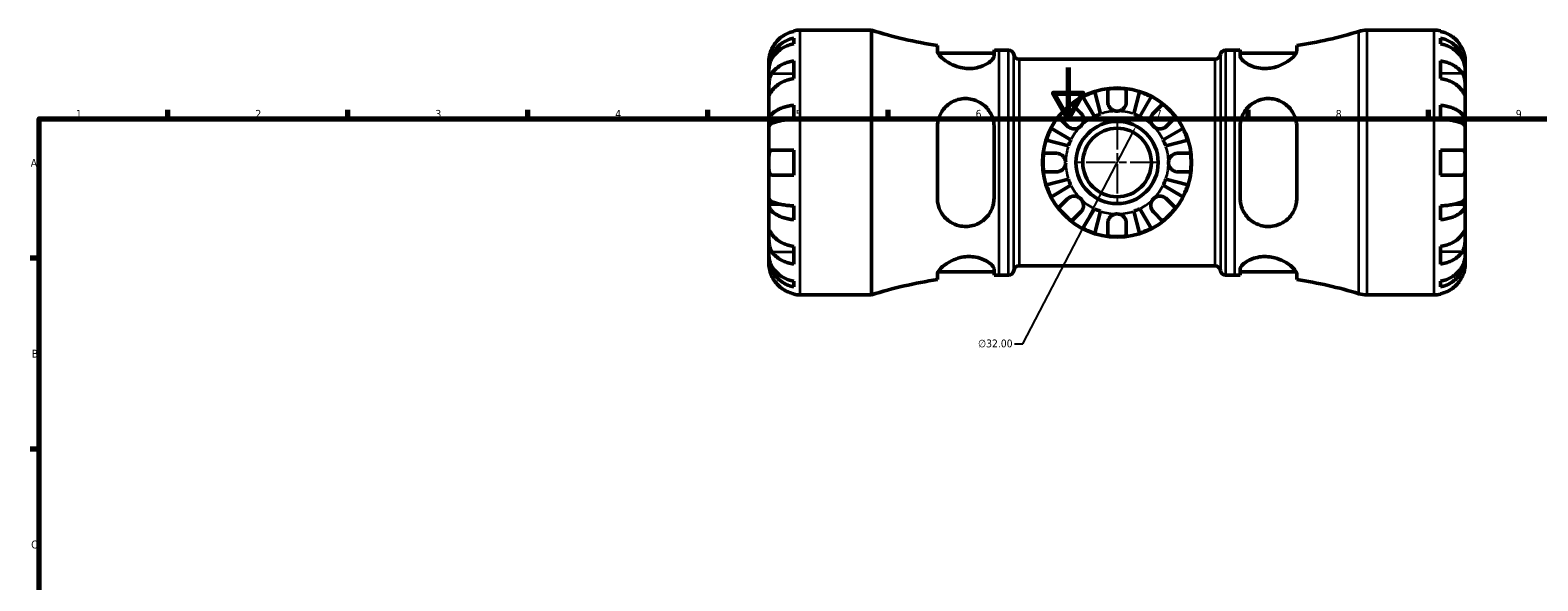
# Model space of a CAD drawing. Header units: millimetres. Extents: x 0 to 919, y 0 to 608.
# Tile 5 of 11: x 17 to 603, y 394 to 608. Entities that reach past the tile are written whole.
import ezdxf

# ---------------------------------------------------------------- set-up
doc = ezdxf.new("R2010")
doc.units = ezdxf.units.MM
doc.linetypes.add('CHAIN', pattern=[0.7087, 0.4724, -0.0591, 0.1181, -0.0591])
for name, color, linetype, lineweight in [('Border (ANSI)', 7, 'Continuous', 70), ('Center Mark (ANSI)', 7, 'Continuous', 25), ('Dimension (ANSI)', 7, 'Continuous', 25), ('Visible (ANSI)', 7, 'Continuous', 50), ('Visible Narrow (ANSI)', 7, 'Continuous', 35)]:
    doc.layers.add(name, color=color, linetype=linetype, lineweight=lineweight)
doc.styles.add('Note Text (ANSI)', font='tahoma.ttf')
doc.dimstyles.new('Default - mm (ANSI)', dxfattribs={"dimtxt": 3.048, "dimasz": 2.5, "dimexe": 3.175, "dimexo": 1.6002, "dimgap": 0.8, "dimtad": 0, "dimtoh": 1, "dimrnd": 1e-08, "dimzin": 4, "dimdsep": 46, "dimtxsty": 'Note Text (ANSI)', "dimcen": 0.09, "dimdle": 10, "dimclrd": 256, "dimclre": 256, "dimclrt": 256, "dimadec": 1, "dimazin": 1, "dimtfac": 1, "dimtofl": 0, "dimtmove": 0, "dimatfit": 3, "dimfxl": 1, "dimtolj": 1, "dimtzin": 4, "dimlwd": -1, "dimlwe": -1, "dimarcsym": 0})

# ---------------------------------------------------------------- blocks, each defined once
blk = doc.blocks.new('Borders Default Border')
at = {"layer": 'Border (ANSI)'}
for p, q in [((70.08, 574), (70.08, 577.45)), ((140.17, 574), (140.17, 577.45)), ((210.25, 574), (210.25, 577.45)), ((280.33, 574), (280.33, 577.45)), ((350.42, 574), (350.42, 577.45)), ((490.58, 574), (490.58, 577.45)), ((560.67, 574), (560.67, 577.45)), ((20, 519.75), (16.55, 519.75)), ((20, 445.5), (16.55, 445.5))]:
    blk.add_line(p, q, dxfattribs=at)
at = {"layer": 'Border (ANSI)', "flags": 128}
for points in [[(420.5, 594), (420.5, 574), (414.73, 584), (426.27, 584), (420.5, 574)], [(20, 20), (20, 574), (821, 574), (821, 20), (20, 20)]]:
    blk.add_lwpolyline(points, dxfattribs=at)
at = {"layer": 'Border (ANSI)', "char_height": 3.05, "attachment_point": 7, "style": 'Note Text (ANSI)'}
for s, insert in [('1', (34.35, 574.4)), ('2', (104.2, 574.4)), ('3', (174.26, 574.34)), ('4', (244.23, 574.4)), ('5', (314.48, 574.34)), ('6', (384.49, 574.34)), ('7', (454.6, 574.4)), ('8', (524.63, 574.33)), ('9', (594.7, 574.34)), ('A', (16.78, 555.35)), ('B', (17.15, 481.1)), ('C', (16.95, 406.8))]:
    blk.add_mtext(s, dxfattribs=dict(at, insert=insert))
blk = doc.blocks.new('*D11')
at = {"layer": 'Defpoints', "color": 0, "transparency": 16777216}
for p in [(446.92, 571.18), (432.15, 542.79)]:
    blk.add_point(p, dxfattribs=at)
at = {"layer": 'Dimension (ANSI)', "transparency": 16777216}
for p, q in [((402.86, 486.49), (445.77, 568.96)), ((399.63, 486.49), (402.86, 486.49))]:
    blk.add_line(p, q, dxfattribs=at)
blk.add_solid([(445.4, 569.15), (446.13, 568.77), (446.92, 571.18)], dxfattribs=at)
at = {"layer": 'Dimension (ANSI)', "transparency": 16777216, "insert": (385.44, 488.13), "char_height": 3.048, "attachment_point": 1, "style": 'Note Text (ANSI)'}
blk.add_mtext('\\A1;∅32.00', dxfattribs=at)

msp = doc.modelspace()

# ---------------------------------------------------------------- linework, layer by layer
at = {"layer": 'Center Mark (ANSI)', "linetype": 'CHAIN', "ltscale": 24.192183}
for p, q in [((439.534, 573.493), (439.534, 540.476)), ((456.042, 556.985), (423.026, 556.985))]:
    msp.add_line(p, q, dxfattribs=at)
at = {"layer": 'Visible (ANSI)'}
for p, q in [((313.734, 608.01), (313.734, 608.24)), ((313.734, 603.143), (313.734, 605.379)), ((316.159, 608.485), (343.934, 608.485)), ((343.934, 505.485), (343.934, 608.485)), ((536.709, 608.485), (562.909, 608.485)), ((565.334, 608.24), (565.334, 608.01)), ((565.334, 605.379), (565.334, 603.143)), ((369.597, 602.536), (369.597, 600.376)), ((369.858, 599.5), (391.647, 599.5)), ((391.647, 598.521), (391.647, 600.772)), ((393.664, 600.76), (397.304, 600.76)), ((481.764, 600.76), (485.404, 600.76)), ((487.422, 600.772), (487.422, 598.521)), ((487.422, 599.5), (509.211, 599.5)), ((509.472, 600.376), (509.472, 602.536)), ((304.034, 593.826), (304.034, 596.36)), ((304.034, 593.826), (304.085, 593.826)), ((304.034, 592.861), (304.034, 593.826)), ((304.034, 584.827), (304.034, 592.861)), ((313.734, 589.635), (313.734, 596.494)), ((401.392, 597.155), (477.676, 597.155)), ((565.334, 596.494), (565.334, 589.635)), ((575.034, 593.826), (574.983, 593.826)), ((575.034, 593.826), (575.034, 596.36)), ((575.034, 592.861), (575.034, 593.826)), ((575.034, 584.827), (575.034, 592.861)), ((304.034, 573.209), (304.034, 584.827)), ((430.732, 574.943), (426.247, 582.557)), ((430.847, 584.462), (433.06, 575.908)), ((435.934, 580.585), (435.934, 585.577)), ((443.134, 585.577), (443.134, 580.585)), ((446.008, 575.908), (448.221, 584.462)), ((452.821, 582.557), (448.337, 574.943)), ((575.034, 573.209), (575.034, 584.827)), ((313.734, 573.869), (313.734, 579.266)), ((421.862, 579.748), (425.392, 576.218)), ((453.676, 576.218), (457.206, 579.748)), ((565.334, 579.266), (565.334, 573.869)), ((304.034, 573.209), (308.326, 573.209)), ((304.034, 570.881), (304.034, 573.209)), ((304.034, 556.985), (304.034, 570.881)), ((369.597, 570.845), (369.597, 543.125)), ((391.647, 543.125), (391.647, 570.845)), ((413.962, 570.272), (421.575, 565.787)), ((420.301, 571.127), (416.771, 574.657)), ((457.493, 565.787), (465.106, 570.272)), ((462.298, 574.657), (458.767, 571.127)), ((487.422, 570.845), (487.422, 543.125)), ((509.472, 543.125), (509.472, 570.845)), ((575.034, 573.209), (570.742, 573.209)), ((575.034, 570.881), (575.034, 573.209)), ((575.034, 556.985), (575.034, 570.881)), ((420.611, 563.459), (412.056, 565.671)), ((467.012, 565.671), (458.457, 563.459)), ((305.166, 561.835), (313.734, 561.835)), ((313.734, 552.135), (313.734, 561.835)), ((410.942, 560.585), (415.934, 560.585)), ((463.134, 560.585), (468.127, 560.585)), ((565.334, 561.835), (565.334, 552.135)), ((565.334, 561.835), (573.902, 561.835)), ((304.034, 543.088), (304.034, 556.985)), ((313.734, 552.135), (305.166, 552.135)), ((415.934, 553.385), (410.942, 553.385)), ((468.127, 553.385), (463.134, 553.385)), ((573.902, 552.135), (565.334, 552.135)), ((575.034, 543.088), (575.034, 556.985)), ((412.056, 548.298), (420.611, 550.51)), ((421.575, 548.182), (413.962, 543.697)), ((465.106, 543.697), (457.493, 548.182)), ((458.457, 550.51), (467.012, 548.298)), ((304.034, 540.76), (304.034, 543.088)), ((304.034, 529.142), (304.034, 540.76)), ((304.034, 540.76), (308.326, 540.76)), ((313.734, 534.704), (313.734, 540.1)), ((416.771, 539.312), (420.301, 542.842)), ((458.767, 542.842), (462.298, 539.312)), ((565.334, 540.1), (565.334, 534.704)), ((575.034, 540.76), (570.742, 540.76)), ((575.034, 540.76), (575.034, 543.088)), ((575.034, 529.142), (575.034, 540.76)), ((425.392, 537.751), (421.862, 534.221)), ((426.247, 531.412), (430.732, 539.026)), ((433.06, 538.061), (430.847, 529.507)), ((448.221, 529.507), (446.008, 538.061)), ((448.337, 539.026), (452.821, 531.412)), ((457.206, 534.221), (453.676, 537.751)), ((304.034, 521.108), (304.034, 529.142)), ((435.934, 528.392), (435.934, 533.385)), ((443.134, 533.385), (443.134, 528.392)), ((575.034, 521.108), (575.034, 529.142)), ((313.734, 517.475), (313.734, 524.334)), ((565.334, 524.334), (565.334, 517.475)), ((304.034, 520.143), (304.034, 521.108)), ((304.034, 520.143), (304.085, 520.143)), ((304.034, 517.61), (304.034, 520.143)), ((401.392, 516.815), (477.676, 516.815)), ((575.034, 520.143), (574.983, 520.143)), ((575.034, 520.143), (575.034, 521.108)), ((575.034, 517.61), (575.034, 520.143)), ((313.734, 508.59), (313.734, 510.826)), ((369.597, 513.593), (369.597, 511.433)), ((369.858, 514.47), (391.647, 514.47)), ((391.647, 513.197), (391.647, 515.449)), ((393.664, 513.21), (397.304, 513.21)), ((481.764, 513.21), (485.404, 513.21)), ((487.422, 515.449), (487.422, 513.197)), ((487.422, 514.47), (509.211, 514.47)), ((509.472, 511.433), (509.472, 513.593)), ((565.334, 510.826), (565.334, 508.59)), ((313.734, 505.73), (313.734, 505.959)), ((316.159, 505.485), (343.934, 505.485)), ((536.709, 505.485), (562.909, 505.485)), ((565.334, 505.959), (565.334, 505.73))]:
    msp.add_line(p, q, dxfattribs=at)
for radius in [29, 16, 13.333]:
    msp.add_circle((439.534, 556.985), radius, dxfattribs=at)
for centre, radius, start, end in [((316.159, 596.36), 12.125, 90, 101.536959), ((393.664, 764.691), 163.932, 252.34062, 261.557663), ((485.404, 764.691), 163.932, 278.442337, 287.125404), ((536.709, 598.185), 10.3, 90, 107.125404), ((562.909, 596.36), 12.125, 78.463041, 90), ((393.664, 764.691), 163.932, 269.294847, 270), ((397.304, 598.7), 2.06, 7.180756, 90), ((401.392, 599.215), 2.06, 187.180756, 270), ((477.676, 599.215), 2.06, 270, 352.819244), ((481.764, 598.7), 2.06, 90, 172.819244), ((485.404, 764.691), 163.932, 270, 270.705153), ((439.534, 556.985), 28.818, 107.543739, 117.456261), ((439.534, 556.985), 28.818, 82.823794, 97.176206), ((439.534, 556.985), 28.818, 62.543739, 72.456261), ((439.534, 556.985), 28.818, 127.823794, 142.176206), ((439.534, 556.985), 20, 108.887974, 116.112026), ((439.534, 556.985), 20, 63.887974, 71.112026), ((439.534, 556.985), 28.818, 37.823794, 52.176206), ((439.534, 556.985), 28.818, 152.543739, 162.456261), ((439.534, 556.985), 28.818, 17.543739, 27.456261), ((439.534, 556.985), 20, 153.887974, 161.112026), ((439.534, 556.985), 20, 18.887974, 26.112026), ((439.534, 556.985), 28.818, 172.823794, 187.176206), ((439.534, 556.985), 28.818, 352.823794, 7.176206), ((439.534, 556.985), 28.818, 197.543739, 207.456261), ((439.534, 556.985), 20, 198.887974, 206.112026), ((439.534, 556.985), 20, 333.887974, 341.112026), ((439.534, 556.985), 28.818, 332.543739, 342.456261), ((439.534, 556.985), 28.818, 217.823794, 232.176206), ((439.534, 556.985), 20, 243.887974, 251.112026), ((439.534, 556.985), 20, 288.887974, 296.112026), ((439.534, 556.985), 28.818, 307.823794, 322.176206), ((439.534, 556.985), 28.818, 242.543739, 252.456261), ((439.534, 556.985), 28.818, 262.823794, 277.176206), ((439.534, 556.985), 28.818, 287.543739, 297.456261), ((401.392, 514.755), 2.06, 90, 172.819244), ((477.676, 514.755), 2.06, 7.180756, 90), ((393.664, 349.278), 163.932, 98.442337, 107.65938), ((393.664, 349.278), 163.932, 90, 90.705153), ((397.304, 515.27), 2.06, 270, 352.819244), ((481.764, 515.27), 2.06, 187.180756, 270), ((485.404, 349.278), 163.932, 89.294847, 90), ((485.404, 349.278), 163.932, 72.874596, 81.557663), ((316.159, 517.61), 12.125, 258.463041, 270), ((536.709, 515.785), 10.3, 252.874596, 270), ((562.909, 517.61), 12.125, 270, 281.536959)]:
    msp.add_arc(centre, radius, start, end, dxfattribs=at)
for points, knots in [([(304.034, 593.826), (304.034, 594.555), (304.108, 595.352), (304.428, 596.912), (304.673, 597.676), (305.247, 599.021), (305.629, 599.728), (306.536, 601.046), (307.063, 601.659), (308.122, 602.686), (308.751, 603.196), (310.108, 604.075), (310.834, 604.445), (312.198, 604.993), (312.957, 605.225), (313.734, 605.379)], [5.4054322, 5.4054322, 5.4054322, 5.4054322, 5.6314379, 5.6314379, 5.8574437, 5.8574437, 6.0826169, 6.0826169, 6.3077901, 6.3077901, 6.5323479, 6.5323479, 6.7569058, 6.7569058, 6.9752088, 6.9752088, 6.9752088, 6.9752088]), ([(313.734, 608.01), (312.958, 607.85), (312.199, 607.611), (310.836, 607.045), (310.11, 606.663), (308.753, 605.754), (308.124, 605.227), (307.065, 604.165), (306.538, 603.532), (305.731, 602.319), (305.42, 601.759), (305.166, 601.21)], [0.2300371, 0.2300371, 0.2300371, 0.2300371, 0.4481544, 0.4481544, 0.6727436, 0.6727436, 0.8973328, 0.8973328, 1.1227327, 1.1227327, 1.2981486, 1.2981486, 1.2981486, 1.2981486]), ([(573.902, 601.21), (573.648, 601.759), (573.338, 602.319), (572.53, 603.532), (572.003, 604.165), (570.944, 605.227), (570.315, 605.754), (568.959, 606.663), (568.232, 607.045), (566.869, 607.611), (566.111, 607.85), (565.334, 608.01)], [5.9143146, 5.9143146, 5.9143146, 5.9143146, 6.0897305, 6.0897305, 6.3151304, 6.3151304, 6.5397196, 6.5397196, 6.7643088, 6.7643088, 6.9824261, 6.9824261, 6.9824261, 6.9824261]), ([(565.334, 605.379), (566.111, 605.225), (566.871, 604.993), (568.234, 604.445), (568.961, 604.075), (570.317, 603.196), (570.947, 602.686), (572.005, 601.659), (572.532, 601.046), (573.44, 599.728), (573.821, 599.021), (574.395, 597.676), (574.641, 596.912), (574.96, 595.352), (575.034, 594.555), (575.034, 593.826)], [0.2300349, 0.2300349, 0.2300349, 0.2300349, 0.4483378, 0.4483378, 0.6728957, 0.6728957, 0.8974535, 0.8974535, 1.1226267, 1.1226267, 1.3478, 1.3478, 1.5738057, 1.5738057, 1.7998115, 1.7998115, 1.7998115, 1.7998115]), ([(305.166, 601.21), (305.096, 601.057), (305.028, 600.904), (304.847, 600.471), (304.742, 600.191), (304.541, 599.598), (304.45, 599.288), (304.257, 598.528), (304.179, 598.104), (304.071, 597.309), (304.05, 596.969), (304.032, 596.486), (304.034, 596.36), (304.034, 596.36)], [-0.77507703, -0.77507703, -0.77507703, -0.77507703, -0.72560399, -0.72560399, -0.63594265, -0.63594265, -0.53365641, -0.53365641, -0.3753162, -0.3753162, -0.19216783, -0.19216783, 0, 0, 0, 0]), ([(313.734, 603.143), (312.957, 603.006), (312.198, 602.8), (310.834, 602.312), (310.108, 601.983), (308.751, 601.201), (308.122, 600.747), (307.063, 599.833), (306.536, 599.288), (305.629, 598.114), (305.247, 597.485), (304.673, 596.288), (304.428, 595.608), (304.108, 594.22), (304.034, 593.511), (304.034, 592.861)], [0.2300349, 0.2300349, 0.2300349, 0.2300349, 0.4483378, 0.4483378, 0.6728957, 0.6728957, 0.8974535, 0.8974535, 1.1226267, 1.1226267, 1.3478, 1.3478, 1.5738057, 1.5738057, 1.7998115, 1.7998115, 1.7998115, 1.7998115]), ([(391.647, 598.521), (391.647, 598.249), (391.557, 597.955), (391.057, 597.066), (390.437, 596.431), (388.715, 595.229), (387.614, 594.658), (385.417, 593.946), (384.435, 593.731), (382.546, 593.545), (381.681, 593.538), (379.862, 593.69), (378.935, 593.861), (376.813, 594.443), (375.676, 594.912), (373.311, 596.148), (372.175, 596.962), (370.557, 598.442), (370.016, 599.119), (369.653, 599.944), (369.597, 600.171), (369.597, 600.376)], [-3.9050452, -3.9050452, -3.9050452, -3.9050452, -3.6480539, -3.6480539, -3.1670413, -3.1670413, -2.6920205, -2.6920205, -2.3654537, -2.3654537, -2.1017079, -2.1017079, -1.8159471, -1.8159471, -1.4216838, -1.4216838, -0.8926907, -0.8926907, -0.4158383, -0.4158383, -0.2127818, -0.2127818, -0.2127818, -0.2127818]), ([(509.472, 600.376), (509.472, 600.135), (509.394, 599.863), (508.933, 598.946), (508.314, 598.222), (506.547, 596.704), (505.363, 595.901), (502.951, 594.725), (501.819, 594.294), (499.73, 593.782), (498.828, 593.641), (497.035, 593.534), (496.169, 593.563), (494.249, 593.8), (493.243, 594.053), (491.064, 594.838), (490.001, 595.435), (488.37, 596.672), (487.81, 597.315), (487.469, 598.112), (487.422, 598.323), (487.422, 598.521)], [-3.9492892, -3.9492892, -3.9492892, -3.9492892, -3.7100356, -3.7100356, -3.2105188, -3.2105188, -2.6833038, -2.6833038, -2.2993345, -2.2993345, -2.0229082, -2.0229082, -1.7572706, -1.7572706, -1.4152089, -1.4152089, -0.9333064, -0.9333064, -0.440465, -0.440465, -0.2520261, -0.2520261, -0.2520261, -0.2520261]), ([(575.034, 592.861), (575.034, 593.511), (574.96, 594.22), (574.641, 595.608), (574.395, 596.288), (573.821, 597.485), (573.44, 598.114), (572.532, 599.288), (572.005, 599.833), (570.947, 600.747), (570.317, 601.201), (568.961, 601.983), (568.234, 602.312), (566.871, 602.8), (566.111, 603.006), (565.334, 603.143)], [5.4054322, 5.4054322, 5.4054322, 5.4054322, 5.6314379, 5.6314379, 5.8574437, 5.8574437, 6.0826169, 6.0826169, 6.3077901, 6.3077901, 6.5323479, 6.5323479, 6.7569058, 6.7569058, 6.9752088, 6.9752088, 6.9752088, 6.9752088]), ([(575.034, 596.36), (575.034, 596.36), (575.035, 596.418), (575.03, 596.661), (575.025, 596.856), (574.98, 597.445), (574.931, 597.873), (574.767, 598.71), (574.679, 599.074), (574.484, 599.734), (574.388, 600.019), (574.17, 600.6), (574.048, 600.892), (573.911, 601.191), (573.907, 601.2), (573.902, 601.21)], [-3.37535926, -3.37535926, -3.37535926, -3.37535926, -3.24472064, -3.24472064, -3.10081281, -3.10081281, -2.91318515, -2.91318515, -2.78540812, -2.78540812, -2.69094331, -2.69094331, -2.59427293, -2.59427293, -2.59108226, -2.59108226, -2.59108226, -2.59108226]), ([(305.166, 591.686), (305.42, 592.075), (305.731, 592.47), (306.538, 593.328), (307.065, 593.776), (308.124, 594.527), (308.753, 594.899), (310.11, 595.542), (310.836, 595.812), (312.199, 596.212), (312.958, 596.382), (313.734, 596.494)], [5.9143146, 5.9143146, 5.9143146, 5.9143146, 6.0897305, 6.0897305, 6.3151304, 6.3151304, 6.5397196, 6.5397196, 6.7643088, 6.7643088, 6.9824261, 6.9824261, 6.9824261, 6.9824261]), ([(565.334, 596.494), (566.111, 596.382), (566.869, 596.212), (568.232, 595.812), (568.959, 595.542), (570.315, 594.899), (570.944, 594.527), (572.003, 593.776), (572.53, 593.328), (573.338, 592.47), (573.648, 592.075), (573.902, 591.686)], [0.2300371, 0.2300371, 0.2300371, 0.2300371, 0.4481544, 0.4481544, 0.6727436, 0.6727436, 0.8973328, 0.8973328, 1.1227327, 1.1227327, 1.2981486, 1.2981486, 1.2981486, 1.2981486]), ([(304.034, 584.827), (304.034, 585.095), (304.034, 585.394), (304.036, 586.062), (304.039, 586.432), (304.064, 587.325), (304.091, 587.852), (304.202, 588.881), (304.283, 589.374), (304.48, 590.165), (304.578, 590.472), (304.801, 591.033), (304.924, 591.287), (305.095, 591.575), (305.13, 591.631), (305.166, 591.686)], [0, 0, 0, 0, 0.11375655, 0.11375655, 0.23538098, 0.23538098, 0.39430899, 0.39430899, 0.54630686, 0.54630686, 0.65204055, 0.65204055, 0.75381821, 0.75381821, 0.77933795, 0.77933795, 0.77933795, 0.77933795]), ([(313.734, 589.635), (312.958, 589.523), (312.199, 589.353), (310.836, 588.953), (310.11, 588.683), (308.753, 588.04), (308.124, 587.668), (307.065, 586.917), (306.538, 586.469), (305.731, 585.611), (305.42, 585.216), (305.166, 584.827)], [0.2300371, 0.2300371, 0.2300371, 0.2300371, 0.4481544, 0.4481544, 0.6727436, 0.6727436, 0.8973328, 0.8973328, 1.1227327, 1.1227327, 1.2981486, 1.2981486, 1.2981486, 1.2981486]), ([(573.902, 584.827), (573.648, 585.216), (573.338, 585.611), (572.53, 586.469), (572.003, 586.917), (570.944, 587.668), (570.315, 588.04), (568.959, 588.683), (568.232, 588.953), (566.869, 589.353), (566.111, 589.523), (565.334, 589.635)], [5.9143146, 5.9143146, 5.9143146, 5.9143146, 6.0897305, 6.0897305, 6.3151304, 6.3151304, 6.5397196, 6.5397196, 6.7643088, 6.7643088, 6.9824261, 6.9824261, 6.9824261, 6.9824261]), ([(573.902, 591.686), (573.956, 591.604), (574.008, 591.518), (574.19, 591.196), (574.309, 590.94), (574.527, 590.364), (574.622, 590.045), (574.813, 589.225), (574.889, 588.716), (574.997, 587.588), (575.018, 586.981), (575.036, 585.82), (575.034, 585.281), (575.034, 584.827)], [-0.78090098, -0.78090098, -0.78090098, -0.78090098, -0.74249641, -0.74249641, -0.64168011, -0.64168011, -0.53308797, -0.53308797, -0.37727943, -0.37727943, -0.19250343, -0.19250343, 0, 0, 0, 0]), ([(305.166, 584.827), (305.112, 584.745), (305.06, 584.665), (304.878, 584.386), (304.759, 584.204), (304.541, 583.875), (304.446, 583.734), (304.255, 583.477), (304.179, 583.401), (304.071, 583.414), (304.05, 583.537), (304.032, 584.014), (304.034, 584.373), (304.034, 584.827)], [-0.78090098, -0.78090098, -0.78090098, -0.78090098, -0.74249641, -0.74249641, -0.64168011, -0.64168011, -0.53308797, -0.53308797, -0.37727943, -0.37727943, -0.19250343, -0.19250343, 0, 0, 0, 0]), ([(369.597, 570.845), (369.597, 571.589), (369.672, 572.325), (370.133, 574.59), (370.77, 576.023), (372.571, 578.539), (373.76, 579.623), (376.175, 581.001), (377.305, 581.431), (379.393, 581.837), (380.298, 581.903), (382.1, 581.806), (382.972, 581.652), (384.909, 581.066), (385.923, 580.574), (388.094, 579.093), (389.144, 577.994), (390.745, 575.465), (391.289, 574.025), (391.604, 571.959), (391.647, 571.403), (391.647, 570.845)], [-3.9592397, -3.9592397, -3.9592397, -3.9592397, -3.7228508, -3.7228508, -3.2122609, -3.2122609, -2.6859987, -2.6859987, -2.3039434, -2.3039434, -2.0269766, -2.0269766, -1.759077, -1.759077, -1.4123473, -1.4123473, -0.9308389, -0.9308389, -0.4396137, -0.4396137, -0.2621437, -0.2621437, -0.2621437, -0.2621437]), ([(487.422, 570.845), (487.422, 570.857), (487.422, 570.87), (487.424, 571.685), (487.515, 572.478), (488.013, 574.708), (488.632, 576.081), (490.348, 578.465), (491.439, 579.489), (493.623, 580.813), (494.603, 581.234), (496.488, 581.729), (497.348, 581.849), (499.154, 581.887), (500.073, 581.787), (502.176, 581.295), (503.304, 580.813), (505.67, 579.327), (506.814, 578.195), (508.461, 575.673), (509.018, 574.309), (509.409, 572.192), (509.472, 571.522), (509.472, 570.845)], [-3.8946979, -3.8946979, -3.8946979, -3.8946979, -3.890695, -3.890695, -3.6372216, -3.6372216, -3.1564722, -3.1564722, -2.6849789, -2.6849789, -2.3581559, -2.3581559, -2.0956945, -2.0956945, -1.8127467, -1.8127467, -1.4233521, -1.4233521, -0.8959565, -0.8959565, -0.4168464, -0.4168464, -0.2023316, -0.2023316, -0.2023316, -0.2023316]), ([(575.034, 584.827), (575.034, 584.559), (575.034, 584.323), (575.032, 583.912), (575.029, 583.744), (575.004, 583.467), (574.977, 583.395), (574.866, 583.42), (574.785, 583.511), (574.588, 583.784), (574.491, 583.929), (574.268, 584.267), (574.144, 584.457), (573.973, 584.719), (573.938, 584.772), (573.902, 584.827)], [0, 0, 0, 0, 0.11375655, 0.11375655, 0.23538098, 0.23538098, 0.39430899, 0.39430899, 0.54630686, 0.54630686, 0.65204055, 0.65204055, 0.75381821, 0.75381821, 0.77933795, 0.77933795, 0.77933795, 0.77933795]), ([(304.034, 573.209), (304.034, 573.591), (304.108, 574.009), (304.428, 574.827), (304.673, 575.227), (305.247, 575.933), (305.629, 576.303), (306.536, 576.994), (307.063, 577.315), (308.122, 577.854), (308.751, 578.121), (310.108, 578.582), (310.834, 578.776), (312.198, 579.063), (312.957, 579.185), (313.734, 579.266)], [5.4054322, 5.4054322, 5.4054322, 5.4054322, 5.6314379, 5.6314379, 5.8574437, 5.8574437, 6.0826169, 6.0826169, 6.3077901, 6.3077901, 6.5323479, 6.5323479, 6.7569058, 6.7569058, 6.9752088, 6.9752088, 6.9752088, 6.9752088]), ([(425.392, 576.218), (425.481, 576.129), (425.565, 576.035), (425.79, 575.757), (425.919, 575.563), (426.145, 575.136), (426.238, 574.904), (426.404, 574.324), (426.452, 573.972), (426.439, 573.165), (426.347, 572.72), (425.995, 571.863), (425.729, 571.463), (425.392, 571.127)], [-0.58004807, -0.58004807, -0.58004807, -0.58004807, -0.5384523, -0.5384523, -0.46383793, -0.46383793, -0.3862639, -0.3862639, -0.27840269, -0.27840269, -0.14277912, -0.14277912, 0, 0, 0, 0]), ([(439.534, 576.985), (439.252, 576.985), (438.971, 577.018), (438.406, 577.153), (438.125, 577.258), (437.458, 577.608), (437.101, 577.893), (436.584, 578.493), (436.402, 578.779), (436.125, 579.382), (436.032, 579.693), (435.949, 580.201), (435.934, 580.394), (435.934, 580.585)], [0, 0, 0, 0, 0.0846147, 0.0846147, 0.17434238, 0.17434238, 0.3108876, 0.3108876, 0.41427185, 0.41427185, 0.5166571, 0.5166571, 0.58005471, 0.58005471, 0.58005471, 0.58005471]), ([(443.134, 580.585), (443.134, 580.316), (443.104, 580.043), (442.97, 579.464), (442.858, 579.164), (442.538, 578.569), (442.326, 578.284), (441.743, 577.704), (441.352, 577.442), (440.482, 577.079), (440.01, 576.985), (439.534, 576.985)], [-0.58010577, -0.58010577, -0.58010577, -0.58010577, -0.49097122, -0.49097122, -0.39110552, -0.39110552, -0.28318426, -0.28318426, -0.14288781, -0.14288781, 0, 0, 0, 0]), ([(453.676, 571.127), (453.493, 571.31), (453.33, 571.512), (453.041, 571.964), (452.919, 572.213), (452.697, 572.842), (452.629, 573.227), (452.616, 573.981), (452.666, 574.342), (452.838, 574.927), (452.933, 575.156), (453.16, 575.581), (453.291, 575.775), (453.513, 576.046), (453.593, 576.134), (453.676, 576.218)], [0, 0, 0, 0, 0.07774953, 0.07774953, 0.16081914, 0.16081914, 0.27783798, 0.27783798, 0.3882896, 0.3882896, 0.46542959, 0.46542959, 0.54035429, 0.54035429, 0.57953204, 0.57953204, 0.57953204, 0.57953204]), ([(565.334, 579.266), (566.111, 579.185), (566.871, 579.063), (568.234, 578.776), (568.961, 578.582), (570.317, 578.121), (570.947, 577.854), (572.005, 577.315), (572.532, 576.994), (573.44, 576.303), (573.821, 575.933), (574.395, 575.227), (574.641, 574.827), (574.96, 574.009), (575.034, 573.591), (575.034, 573.209)], [0.2300349, 0.2300349, 0.2300349, 0.2300349, 0.4483378, 0.4483378, 0.6728957, 0.6728957, 0.8974535, 0.8974535, 1.1226267, 1.1226267, 1.3478, 1.3478, 1.5738057, 1.5738057, 1.7998115, 1.7998115, 1.7998115, 1.7998115]), ([(313.734, 573.869), (312.957, 573.829), (312.198, 573.769), (310.834, 573.627), (310.108, 573.532), (308.751, 573.304), (308.122, 573.172), (307.063, 572.907), (306.536, 572.748), (305.629, 572.407), (305.247, 572.225), (304.673, 571.877), (304.428, 571.679), (304.108, 571.276), (304.034, 571.07), (304.034, 570.881)], [0.2300349, 0.2300349, 0.2300349, 0.2300349, 0.4483378, 0.4483378, 0.6728957, 0.6728957, 0.8974535, 0.8974535, 1.1226267, 1.1226267, 1.3478, 1.3478, 1.5738057, 1.5738057, 1.7998115, 1.7998115, 1.7998115, 1.7998115]), ([(425.392, 571.127), (425.209, 570.943), (425.006, 570.78), (424.555, 570.491), (424.305, 570.37), (423.677, 570.148), (423.292, 570.079), (422.538, 570.067), (422.177, 570.117), (421.592, 570.289), (421.362, 570.383), (420.938, 570.611), (420.743, 570.741), (420.472, 570.963), (420.384, 571.043), (420.301, 571.127)], [0, 0, 0, 0, 0.07774953, 0.07774953, 0.16081914, 0.16081914, 0.27783798, 0.27783798, 0.3882896, 0.3882896, 0.46542959, 0.46542959, 0.54035429, 0.54035429, 0.57953204, 0.57953204, 0.57953204, 0.57953204]), ([(458.767, 571.127), (458.679, 571.038), (458.585, 570.953), (458.307, 570.729), (458.112, 570.599), (457.685, 570.374), (457.454, 570.28), (456.874, 570.114), (456.521, 570.067), (455.715, 570.08), (455.269, 570.171), (454.412, 570.524), (454.013, 570.79), (453.676, 571.127)], [-0.58004807, -0.58004807, -0.58004807, -0.58004807, -0.5384523, -0.5384523, -0.46383793, -0.46383793, -0.3862639, -0.3862639, -0.27840269, -0.27840269, -0.14277912, -0.14277912, 0, 0, 0, 0]), ([(575.034, 570.881), (575.034, 571.07), (574.96, 571.276), (574.641, 571.679), (574.395, 571.877), (573.821, 572.225), (573.44, 572.407), (572.532, 572.748), (572.005, 572.907), (570.947, 573.172), (570.317, 573.304), (568.961, 573.532), (568.234, 573.627), (566.871, 573.769), (566.111, 573.829), (565.334, 573.869)], [5.4054322, 5.4054322, 5.4054322, 5.4054322, 5.6314379, 5.6314379, 5.8574437, 5.8574437, 6.0826169, 6.0826169, 6.3077901, 6.3077901, 6.5323479, 6.5323479, 6.7569058, 6.7569058, 6.9752088, 6.9752088, 6.9752088, 6.9752088]), ([(304.034, 556.985), (304.034, 557.47), (304.033, 557.952), (304.04, 558.937), (304.049, 559.427), (304.108, 560.266), (304.154, 560.616), (304.299, 561.157), (304.388, 561.358), (304.576, 561.603), (304.658, 561.676), (304.831, 561.776), (304.92, 561.807), (305.064, 561.831), (305.114, 561.835), (305.166, 561.835)], [0, 0, 0, 0, 0.14558971, 0.14558971, 0.30930841, 0.30930841, 0.45830506, 0.45830506, 0.58735107, 0.58735107, 0.66775406, 0.66775406, 0.73999155, 0.73999155, 0.77632248, 0.77632248, 0.77632248, 0.77632248]), ([(415.934, 560.585), (416.077, 560.585), (416.222, 560.576), (416.581, 560.533), (416.795, 560.487), (417.236, 560.349), (417.46, 560.254), (417.986, 559.964), (418.272, 559.746), (418.835, 559.163), (419.084, 558.785), (419.44, 557.931), (419.534, 557.46), (419.534, 556.985)], [-0.57647647, -0.57647647, -0.57647647, -0.57647647, -0.52968676, -0.52968676, -0.46054026, -0.46054026, -0.38562403, -0.38562403, -0.27730827, -0.27730827, -0.14258086, -0.14258086, 0, 0, 0, 0]), ([(459.534, 556.985), (459.534, 557.265), (459.567, 557.544), (459.702, 558.112), (459.809, 558.398), (460.167, 559.076), (460.46, 559.438), (461.055, 559.941), (461.322, 560.111), (461.814, 560.342), (462.03, 560.419), (462.473, 560.531), (462.699, 560.565), (462.994, 560.582), (463.064, 560.585), (463.134, 560.585)], [-2.49913258, -2.49913258, -2.49913258, -2.49913258, -2.41505436, -2.41505436, -2.32384732, -2.32384732, -2.1841143, -2.1841143, -2.08674766, -2.08674766, -2.01440674, -2.01440674, -1.93994266, -1.93994266, -1.91637503, -1.91637503, -1.91637503, -1.91637503]), ([(573.902, 561.835), (573.997, 561.835), (574.086, 561.822), (574.26, 561.766), (574.344, 561.721), (574.516, 561.58), (574.6, 561.474), (574.802, 561.097), (574.887, 560.766), (574.997, 559.924), (575.018, 559.413), (575.036, 558.261), (575.034, 557.627), (575.034, 556.985)], [-0.78516465, -0.78516465, -0.78516465, -0.78516465, -0.71674204, -0.71674204, -0.64259311, -0.64259311, -0.54817339, -0.54817339, -0.37584493, -0.37584493, -0.19265918, -0.19265918, 0, 0, 0, 0]), ([(305.166, 552.135), (305.072, 552.135), (304.982, 552.147), (304.808, 552.203), (304.725, 552.248), (304.552, 552.389), (304.468, 552.495), (304.266, 552.873), (304.181, 553.203), (304.071, 554.045), (304.05, 554.556), (304.032, 555.708), (304.034, 556.342), (304.034, 556.985)], [-0.78516465, -0.78516465, -0.78516465, -0.78516465, -0.71674204, -0.71674204, -0.64259311, -0.64259311, -0.54817339, -0.54817339, -0.37584493, -0.37584493, -0.19265918, -0.19265918, 0, 0, 0, 0]), ([(419.534, 556.985), (419.534, 556.704), (419.501, 556.425), (419.366, 555.857), (419.259, 555.572), (418.901, 554.893), (418.608, 554.531), (418.014, 554.028), (417.746, 553.858), (417.254, 553.627), (417.038, 553.551), (416.595, 553.438), (416.369, 553.404), (416.075, 553.387), (416.004, 553.385), (415.934, 553.385)], [-2.49913258, -2.49913258, -2.49913258, -2.49913258, -2.41505436, -2.41505436, -2.32384732, -2.32384732, -2.1841143, -2.1841143, -2.08674766, -2.08674766, -2.01440674, -2.01440674, -1.93994266, -1.93994266, -1.91637503, -1.91637503, -1.91637503, -1.91637503]), ([(463.134, 553.385), (462.991, 553.385), (462.847, 553.393), (462.487, 553.437), (462.273, 553.482), (461.832, 553.62), (461.608, 553.715), (461.082, 554.005), (460.796, 554.224), (460.234, 554.806), (459.984, 555.184), (459.628, 556.038), (459.534, 556.509), (459.534, 556.985)], [-0.57647647, -0.57647647, -0.57647647, -0.57647647, -0.52968676, -0.52968676, -0.46054026, -0.46054026, -0.38562403, -0.38562403, -0.27730827, -0.27730827, -0.14258086, -0.14258086, 0, 0, 0, 0]), ([(575.034, 556.985), (575.034, 556.499), (575.035, 556.017), (575.028, 555.032), (575.019, 554.542), (574.96, 553.703), (574.914, 553.353), (574.769, 552.812), (574.68, 552.611), (574.492, 552.366), (574.41, 552.293), (574.237, 552.193), (574.148, 552.162), (574.004, 552.138), (573.954, 552.135), (573.902, 552.135)], [0, 0, 0, 0, 0.14558971, 0.14558971, 0.30930841, 0.30930841, 0.45830506, 0.45830506, 0.58735107, 0.58735107, 0.66775406, 0.66775406, 0.73999155, 0.73999155, 0.77632248, 0.77632248, 0.77632248, 0.77632248]), ([(304.034, 543.088), (304.034, 542.9), (304.108, 542.694), (304.428, 542.29), (304.673, 542.093), (305.247, 541.745), (305.629, 541.562), (306.536, 541.221), (307.063, 541.062), (308.122, 540.797), (308.751, 540.665), (310.108, 540.437), (310.834, 540.342), (312.198, 540.2), (312.957, 540.14), (313.734, 540.1)], [5.4054322, 5.4054322, 5.4054322, 5.4054322, 5.6314379, 5.6314379, 5.8574437, 5.8574437, 6.0826169, 6.0826169, 6.3077901, 6.3077901, 6.5323479, 6.5323479, 6.7569058, 6.7569058, 6.9752088, 6.9752088, 6.9752088, 6.9752088]), ([(313.734, 534.704), (312.957, 534.784), (312.198, 534.906), (310.834, 535.193), (310.108, 535.387), (308.751, 535.848), (308.122, 536.115), (307.063, 536.654), (306.536, 536.975), (305.629, 537.666), (305.247, 538.036), (304.673, 538.742), (304.428, 539.142), (304.108, 539.96), (304.034, 540.378), (304.034, 540.76)], [0.2300349, 0.2300349, 0.2300349, 0.2300349, 0.4483378, 0.4483378, 0.6728957, 0.6728957, 0.8974535, 0.8974535, 1.1226267, 1.1226267, 1.3478, 1.3478, 1.5738057, 1.5738057, 1.7998115, 1.7998115, 1.7998115, 1.7998115]), ([(391.647, 543.125), (391.647, 542.311), (391.557, 541.507), (391.057, 539.264), (390.437, 537.89), (388.715, 535.496), (387.614, 534.466), (385.417, 533.142), (384.435, 532.724), (382.546, 532.234), (381.681, 532.116), (379.862, 532.085), (378.935, 532.191), (376.813, 532.701), (375.676, 533.198), (373.311, 534.716), (372.175, 535.864), (370.557, 538.403), (370.016, 539.767), (369.653, 541.849), (369.597, 542.483), (369.597, 543.125)], [-3.9050452, -3.9050452, -3.9050452, -3.9050452, -3.6480539, -3.6480539, -3.1670413, -3.1670413, -2.6920205, -2.6920205, -2.3654537, -2.3654537, -2.1017079, -2.1017079, -1.8159471, -1.8159471, -1.4216838, -1.4216838, -0.8926907, -0.8926907, -0.4158383, -0.4158383, -0.2127818, -0.2127818, -0.2127818, -0.2127818]), ([(420.301, 542.842), (420.389, 542.931), (420.484, 543.016), (420.761, 543.241), (420.956, 543.37), (421.383, 543.595), (421.614, 543.689), (422.194, 543.855), (422.547, 543.902), (423.354, 543.889), (423.799, 543.798), (424.656, 543.445), (425.055, 543.179), (425.392, 542.842)], [-0.58004807, -0.58004807, -0.58004807, -0.58004807, -0.5384523, -0.5384523, -0.46383793, -0.46383793, -0.3862639, -0.3862639, -0.27840269, -0.27840269, -0.14277912, -0.14277912, 0, 0, 0, 0]), ([(425.392, 542.842), (425.575, 542.659), (425.738, 542.457), (426.027, 542.005), (426.149, 541.756), (426.371, 541.127), (426.44, 540.742), (426.452, 539.988), (426.402, 539.627), (426.23, 539.042), (426.135, 538.813), (425.908, 538.388), (425.777, 538.194), (425.555, 537.923), (425.475, 537.835), (425.392, 537.751)], [0, 0, 0, 0, 0.07774953, 0.07774953, 0.16081914, 0.16081914, 0.27783798, 0.27783798, 0.3882896, 0.3882896, 0.46542959, 0.46542959, 0.54035429, 0.54035429, 0.57953204, 0.57953204, 0.57953204, 0.57953204]), ([(453.676, 537.751), (453.588, 537.84), (453.503, 537.934), (453.278, 538.212), (453.149, 538.406), (452.924, 538.833), (452.83, 539.065), (452.664, 539.645), (452.617, 539.997), (452.63, 540.804), (452.721, 541.249), (453.073, 542.106), (453.34, 542.506), (453.676, 542.842)], [-0.58004807, -0.58004807, -0.58004807, -0.58004807, -0.5384523, -0.5384523, -0.46383793, -0.46383793, -0.3862639, -0.3862639, -0.27840269, -0.27840269, -0.14277912, -0.14277912, 0, 0, 0, 0]), ([(453.676, 542.842), (453.86, 543.026), (454.062, 543.189), (454.513, 543.478), (454.763, 543.6), (455.391, 543.821), (455.777, 543.89), (456.53, 543.902), (456.891, 543.852), (457.476, 543.68), (457.706, 543.586), (458.131, 543.358), (458.325, 543.228), (458.596, 543.006), (458.684, 542.926), (458.767, 542.842)], [0, 0, 0, 0, 0.07774953, 0.07774953, 0.16081914, 0.16081914, 0.27783798, 0.27783798, 0.3882896, 0.3882896, 0.46542959, 0.46542959, 0.54035429, 0.54035429, 0.57953204, 0.57953204, 0.57953204, 0.57953204]), ([(509.472, 543.125), (509.472, 542.37), (509.394, 541.626), (508.933, 539.388), (508.314, 537.986), (506.547, 535.481), (505.363, 534.389), (502.951, 532.993), (501.819, 532.555), (499.73, 532.138), (498.828, 532.068), (497.035, 532.155), (496.169, 532.302), (494.249, 532.868), (493.243, 533.344), (491.064, 534.795), (490.001, 535.885), (488.37, 538.402), (487.81, 539.842), (487.469, 541.942), (487.422, 542.531), (487.422, 543.125)], [-3.9492892, -3.9492892, -3.9492892, -3.9492892, -3.7100356, -3.7100356, -3.2105188, -3.2105188, -2.6833038, -2.6833038, -2.2993345, -2.2993345, -2.0229082, -2.0229082, -1.7572706, -1.7572706, -1.4152089, -1.4152089, -0.9333064, -0.9333064, -0.440465, -0.440465, -0.2520261, -0.2520261, -0.2520261, -0.2520261]), ([(565.334, 540.1), (566.111, 540.14), (566.871, 540.2), (568.234, 540.342), (568.961, 540.437), (570.317, 540.665), (570.947, 540.797), (572.005, 541.062), (572.532, 541.221), (573.44, 541.562), (573.821, 541.745), (574.395, 542.093), (574.641, 542.29), (574.96, 542.694), (575.034, 542.9), (575.034, 543.088)], [0.2300349, 0.2300349, 0.2300349, 0.2300349, 0.4483378, 0.4483378, 0.6728957, 0.6728957, 0.8974535, 0.8974535, 1.1226267, 1.1226267, 1.3478, 1.3478, 1.5738057, 1.5738057, 1.7998115, 1.7998115, 1.7998115, 1.7998115]), ([(575.034, 540.76), (575.034, 540.378), (574.96, 539.96), (574.641, 539.142), (574.395, 538.742), (573.821, 538.036), (573.44, 537.666), (572.532, 536.975), (572.005, 536.654), (570.947, 536.115), (570.317, 535.848), (568.961, 535.387), (568.234, 535.193), (566.871, 534.906), (566.111, 534.784), (565.334, 534.704)], [5.4054322, 5.4054322, 5.4054322, 5.4054322, 5.6314379, 5.6314379, 5.8574437, 5.8574437, 6.0826169, 6.0826169, 6.3077901, 6.3077901, 6.5323479, 6.5323479, 6.7569058, 6.7569058, 6.9752088, 6.9752088, 6.9752088, 6.9752088]), ([(435.934, 533.385), (435.934, 533.528), (435.943, 533.672), (435.986, 534.031), (436.032, 534.246), (436.169, 534.687), (436.264, 534.911), (436.555, 535.437), (436.773, 535.723), (437.355, 536.285), (437.734, 536.534), (438.588, 536.89), (439.059, 536.985), (439.534, 536.985)], [-0.57647647, -0.57647647, -0.57647647, -0.57647647, -0.52968676, -0.52968676, -0.46054026, -0.46054026, -0.38562403, -0.38562403, -0.27730827, -0.27730827, -0.14258086, -0.14258086, 0, 0, 0, 0]), ([(439.534, 536.985), (439.814, 536.985), (440.094, 536.952), (440.662, 536.817), (440.947, 536.709), (441.625, 536.351), (441.988, 536.059), (442.49, 535.464), (442.66, 535.197), (442.892, 534.704), (442.968, 534.488), (443.081, 534.045), (443.115, 533.819), (443.132, 533.525), (443.134, 533.455), (443.134, 533.385)], [-2.49913258, -2.49913258, -2.49913258, -2.49913258, -2.41505436, -2.41505436, -2.32384732, -2.32384732, -2.1841143, -2.1841143, -2.08674766, -2.08674766, -2.01440674, -2.01440674, -1.93994266, -1.93994266, -1.91637503, -1.91637503, -1.91637503, -1.91637503]), ([(305.166, 522.283), (305.112, 522.365), (305.06, 522.451), (304.878, 522.773), (304.759, 523.029), (304.541, 523.605), (304.446, 523.924), (304.255, 524.745), (304.179, 525.253), (304.071, 526.381), (304.05, 526.988), (304.032, 528.15), (304.034, 528.688), (304.034, 529.142)], [-0.78090098, -0.78090098, -0.78090098, -0.78090098, -0.74249641, -0.74249641, -0.64168011, -0.64168011, -0.53308797, -0.53308797, -0.37727943, -0.37727943, -0.19250343, -0.19250343, 0, 0, 0, 0]), ([(304.034, 529.142), (304.034, 529.41), (304.034, 529.646), (304.036, 530.057), (304.039, 530.225), (304.064, 530.502), (304.091, 530.574), (304.202, 530.549), (304.283, 530.458), (304.48, 530.185), (304.578, 530.04), (304.801, 529.702), (304.924, 529.512), (305.095, 529.25), (305.13, 529.197), (305.166, 529.142)], [0, 0, 0, 0, 0.11375655, 0.11375655, 0.23538098, 0.23538098, 0.39430899, 0.39430899, 0.54630686, 0.54630686, 0.65204055, 0.65204055, 0.75381821, 0.75381821, 0.77933795, 0.77933795, 0.77933795, 0.77933795]), ([(305.166, 529.142), (305.42, 528.753), (305.731, 528.358), (306.538, 527.5), (307.065, 527.052), (308.124, 526.301), (308.753, 525.929), (310.11, 525.286), (310.836, 525.016), (312.199, 524.616), (312.958, 524.446), (313.734, 524.334)], [5.9143146, 5.9143146, 5.9143146, 5.9143146, 6.0897305, 6.0897305, 6.3151304, 6.3151304, 6.5397196, 6.5397196, 6.7643088, 6.7643088, 6.9824261, 6.9824261, 6.9824261, 6.9824261]), ([(565.334, 524.334), (566.111, 524.446), (566.869, 524.616), (568.232, 525.016), (568.959, 525.286), (570.315, 525.929), (570.944, 526.301), (572.003, 527.052), (572.53, 527.5), (573.338, 528.358), (573.648, 528.753), (573.902, 529.142)], [0.2300371, 0.2300371, 0.2300371, 0.2300371, 0.4481544, 0.4481544, 0.6727436, 0.6727436, 0.8973328, 0.8973328, 1.1227327, 1.1227327, 1.2981486, 1.2981486, 1.2981486, 1.2981486]), ([(573.902, 529.142), (573.956, 529.224), (574.008, 529.304), (574.19, 529.583), (574.309, 529.765), (574.527, 530.094), (574.622, 530.235), (574.813, 530.492), (574.889, 530.568), (574.997, 530.555), (575.018, 530.432), (575.036, 529.955), (575.034, 529.596), (575.034, 529.142)], [-0.78090098, -0.78090098, -0.78090098, -0.78090098, -0.74249641, -0.74249641, -0.64168011, -0.64168011, -0.53308797, -0.53308797, -0.37727943, -0.37727943, -0.19250343, -0.19250343, 0, 0, 0, 0]), ([(575.034, 529.142), (575.034, 528.874), (575.034, 528.575), (575.032, 527.907), (575.029, 527.537), (575.004, 526.644), (574.977, 526.118), (574.866, 525.088), (574.785, 524.595), (574.588, 523.804), (574.491, 523.497), (574.268, 522.936), (574.144, 522.682), (573.973, 522.394), (573.938, 522.338), (573.902, 522.283)], [0, 0, 0, 0, 0.11375655, 0.11375655, 0.23538098, 0.23538098, 0.39430899, 0.39430899, 0.54630686, 0.54630686, 0.65204055, 0.65204055, 0.75381821, 0.75381821, 0.77933795, 0.77933795, 0.77933795, 0.77933795]), ([(313.734, 517.475), (312.958, 517.588), (312.199, 517.757), (310.836, 518.157), (310.11, 518.427), (308.753, 519.07), (308.124, 519.442), (307.065, 520.193), (306.538, 520.641), (305.731, 521.499), (305.42, 521.894), (305.166, 522.283)], [0.2300371, 0.2300371, 0.2300371, 0.2300371, 0.4481544, 0.4481544, 0.6727436, 0.6727436, 0.8973328, 0.8973328, 1.1227327, 1.1227327, 1.2981486, 1.2981486, 1.2981486, 1.2981486]), ([(573.902, 522.283), (573.648, 521.894), (573.338, 521.499), (572.53, 520.641), (572.003, 520.193), (570.944, 519.442), (570.315, 519.07), (568.959, 518.427), (568.232, 518.157), (566.869, 517.757), (566.111, 517.588), (565.334, 517.475)], [5.9143146, 5.9143146, 5.9143146, 5.9143146, 6.0897305, 6.0897305, 6.3151304, 6.3151304, 6.5397196, 6.5397196, 6.7643088, 6.7643088, 6.9824261, 6.9824261, 6.9824261, 6.9824261]), ([(304.034, 521.108), (304.034, 520.458), (304.108, 519.75), (304.428, 518.361), (304.673, 517.681), (305.247, 516.484), (305.629, 515.855), (306.536, 514.681), (307.063, 514.136), (308.122, 513.222), (308.751, 512.768), (310.108, 511.986), (310.834, 511.657), (312.198, 511.169), (312.957, 510.963), (313.734, 510.826)], [5.4054322, 5.4054322, 5.4054322, 5.4054322, 5.6314379, 5.6314379, 5.8574437, 5.8574437, 6.0826169, 6.0826169, 6.3077901, 6.3077901, 6.5323479, 6.5323479, 6.7569058, 6.7569058, 6.9752088, 6.9752088, 6.9752088, 6.9752088]), ([(313.734, 508.59), (312.957, 508.744), (312.198, 508.976), (310.834, 509.524), (310.108, 509.894), (308.751, 510.773), (308.122, 511.283), (307.063, 512.31), (306.536, 512.923), (305.629, 514.241), (305.247, 514.948), (304.673, 516.293), (304.428, 517.057), (304.108, 518.617), (304.034, 519.414), (304.034, 520.143)], [0.2300349, 0.2300349, 0.2300349, 0.2300349, 0.4483378, 0.4483378, 0.6728957, 0.6728957, 0.8974535, 0.8974535, 1.1226267, 1.1226267, 1.3478, 1.3478, 1.5738057, 1.5738057, 1.7998115, 1.7998115, 1.7998115, 1.7998115]), ([(304.034, 517.61), (304.034, 517.61), (304.034, 517.551), (304.038, 517.308), (304.044, 517.113), (304.088, 516.525), (304.137, 516.096), (304.301, 515.259), (304.389, 514.895), (304.584, 514.235), (304.68, 513.95), (304.898, 513.369), (305.02, 513.077), (305.157, 512.779), (305.161, 512.769), (305.166, 512.76)], [-3.37535926, -3.37535926, -3.37535926, -3.37535926, -3.24472064, -3.24472064, -3.10081281, -3.10081281, -2.91318515, -2.91318515, -2.78540812, -2.78540812, -2.69094331, -2.69094331, -2.59427293, -2.59427293, -2.59108226, -2.59108226, -2.59108226, -2.59108226]), ([(369.597, 513.593), (369.597, 513.831), (369.672, 514.099), (370.133, 515.025), (370.77, 515.767), (372.571, 517.301), (373.76, 518.101), (376.175, 519.268), (377.305, 519.693), (379.393, 520.197), (380.298, 520.335), (382.1, 520.435), (382.972, 520.401), (384.909, 520.151), (385.923, 519.889), (388.094, 519.086), (389.144, 518.487), (390.745, 517.25), (391.289, 516.611), (391.604, 515.832), (391.647, 515.635), (391.647, 515.449)], [-3.9592397, -3.9592397, -3.9592397, -3.9592397, -3.7228508, -3.7228508, -3.2122609, -3.2122609, -2.6859987, -2.6859987, -2.3039434, -2.3039434, -2.0269766, -2.0269766, -1.759077, -1.759077, -1.4123473, -1.4123473, -0.9308389, -0.9308389, -0.4396137, -0.4396137, -0.2621437, -0.2621437, -0.2621437, -0.2621437]), ([(487.422, 515.449), (487.422, 515.453), (487.422, 515.457), (487.424, 515.73), (487.515, 516.02), (488.013, 516.905), (488.632, 517.539), (490.348, 518.736), (491.439, 519.303), (493.623, 520.016), (494.603, 520.233), (496.488, 520.422), (497.348, 520.431), (499.154, 520.286), (500.073, 520.12), (502.176, 519.553), (503.304, 519.095), (505.67, 517.877), (506.814, 517.067), (508.461, 515.583), (509.018, 514.899), (509.409, 514.051), (509.472, 513.809), (509.472, 513.593)], [-3.8946979, -3.8946979, -3.8946979, -3.8946979, -3.890695, -3.890695, -3.6372216, -3.6372216, -3.1564722, -3.1564722, -2.6849789, -2.6849789, -2.3581559, -2.3581559, -2.0956945, -2.0956945, -1.8127467, -1.8127467, -1.4233521, -1.4233521, -0.8959565, -0.8959565, -0.4168464, -0.4168464, -0.2023316, -0.2023316, -0.2023316, -0.2023316]), ([(565.334, 510.826), (566.111, 510.963), (566.871, 511.169), (568.234, 511.657), (568.961, 511.986), (570.317, 512.768), (570.947, 513.222), (572.005, 514.136), (572.532, 514.681), (573.44, 515.855), (573.821, 516.484), (574.395, 517.681), (574.641, 518.361), (574.96, 519.75), (575.034, 520.458), (575.034, 521.108)], [0.2300349, 0.2300349, 0.2300349, 0.2300349, 0.4483378, 0.4483378, 0.6728957, 0.6728957, 0.8974535, 0.8974535, 1.1226267, 1.1226267, 1.3478, 1.3478, 1.5738057, 1.5738057, 1.7998115, 1.7998115, 1.7998115, 1.7998115]), ([(575.034, 520.143), (575.034, 519.414), (574.96, 518.617), (574.641, 517.057), (574.395, 516.293), (573.821, 514.948), (573.44, 514.241), (572.532, 512.923), (572.005, 512.31), (570.947, 511.283), (570.317, 510.773), (568.961, 509.894), (568.234, 509.524), (566.871, 508.976), (566.111, 508.744), (565.334, 508.59)], [5.4054322, 5.4054322, 5.4054322, 5.4054322, 5.6314379, 5.6314379, 5.8574437, 5.8574437, 6.0826169, 6.0826169, 6.3077901, 6.3077901, 6.5323479, 6.5323479, 6.7569058, 6.7569058, 6.9752088, 6.9752088, 6.9752088, 6.9752088]), ([(573.902, 512.76), (573.973, 512.912), (574.04, 513.065), (574.221, 513.498), (574.327, 513.778), (574.528, 514.371), (574.619, 514.681), (574.811, 515.441), (574.889, 515.865), (574.997, 516.66), (575.018, 517), (575.036, 517.483), (575.034, 517.61), (575.034, 517.61)], [-0.77507703, -0.77507703, -0.77507703, -0.77507703, -0.72560399, -0.72560399, -0.63594265, -0.63594265, -0.53365641, -0.53365641, -0.3753162, -0.3753162, -0.19216783, -0.19216783, 0, 0, 0, 0]), ([(305.166, 512.76), (305.42, 512.21), (305.731, 511.65), (306.538, 510.437), (307.065, 509.804), (308.124, 508.742), (308.753, 508.215), (310.11, 507.306), (310.836, 506.924), (312.199, 506.358), (312.958, 506.119), (313.734, 505.959)], [5.9143146, 5.9143146, 5.9143146, 5.9143146, 6.0897305, 6.0897305, 6.3151304, 6.3151304, 6.5397196, 6.5397196, 6.7643088, 6.7643088, 6.9824261, 6.9824261, 6.9824261, 6.9824261]), ([(565.334, 505.959), (566.111, 506.119), (566.869, 506.358), (568.232, 506.924), (568.959, 507.306), (570.315, 508.215), (570.944, 508.742), (572.003, 509.804), (572.53, 510.437), (573.338, 511.65), (573.648, 512.21), (573.902, 512.76)], [0.2300371, 0.2300371, 0.2300371, 0.2300371, 0.4481544, 0.4481544, 0.6727436, 0.6727436, 0.8973328, 0.8973328, 1.1227327, 1.1227327, 1.2981486, 1.2981486, 1.2981486, 1.2981486])]:
    msp.add_open_spline(points, degree=3, knots=knots, dxfattribs=at)
at = {"layer": 'Visible Narrow (ANSI)'}
for p, q in [((316.159, 506.119), (316.159, 607.85)), ((533.676, 506.57), (533.676, 607.399)), ((536.709, 607.85), (536.709, 506.119)), ((562.909, 506.119), (562.909, 607.85)), ((393.664, 513.748), (393.664, 600.221)), ((397.304, 513.748), (397.304, 600.221)), ((481.764, 600.221), (481.764, 513.748)), ((485.404, 513.748), (485.404, 600.221)), ((399.348, 515.529), (399.348, 598.44)), ((401.392, 596.66), (401.392, 517.309)), ((477.676, 517.309), (477.676, 596.66)), ((479.72, 598.44), (479.72, 515.529)), ((305.594, 591.686), (313.306, 591.686)), ((573.474, 591.686), (565.763, 591.686)), ((305.594, 522.283), (313.306, 522.283)), ((573.474, 522.283), (565.763, 522.283))]:
    msp.add_line(p, q, dxfattribs=at)
for start, end in [(90.944399, 107.943575), (72.056425, 89.055601), (135.944399, 152.943575), (117.056425, 134.055601), (45.944399, 62.943575), (27.056425, 44.055601), (162.056425, 179.055601), (0.944399, 17.943575), (180.944399, 197.943575), (342.056425, 359.055601), (207.056425, 224.055601), (315.944399, 332.943575), (225.944399, 242.943575), (297.056425, 314.055601), (252.056425, 269.055601), (270.944399, 287.943575)]:
    msp.add_arc((439.534, 556.985), 20, start, end, dxfattribs=at)

# ---------------------------------------------------------------- block references
msp.add_blockref('Borders Default Border', (0, 0))

# ---------------------------------------------------------------- dimensions: what is measured, and where the dimension line sits
at = {"layer": 'Dimension (ANSI)'}
dim = msp.add_diameter_dim_2p(p1=(432.149, 542.791), p2=(446.919, 571.178), dimstyle='Default - mm (ANSI)', override={"dimgap": 0.8, "dimtih": 1, "dimdec": 2, "dimlfac": 1, "dimtol": 0, "dimlim": 0, "dimtp": 0, "dimtm": 0, "dimtdec": 2}, dxfattribs=at)
dim.commit()
dim.dimension.update_dxf_attribs({"geometry": '*D11', "text_midpoint": (392.138, 486.491), "dimtype": 163})

doc.saveas('drawing.dxf')
